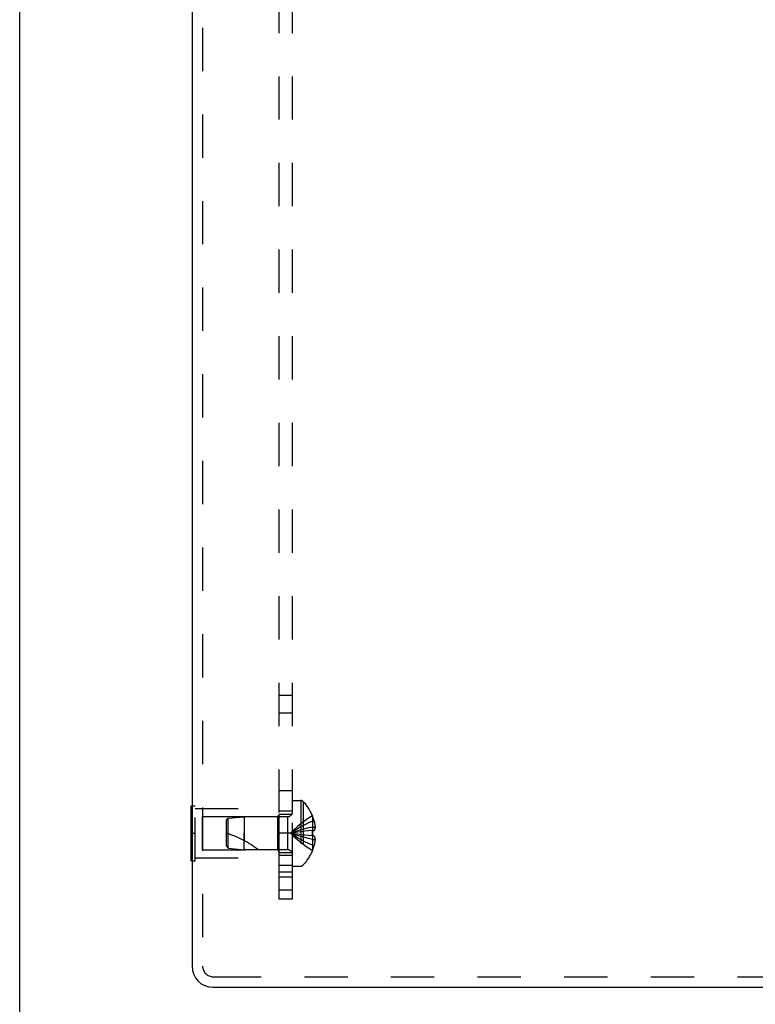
# Model space of a CAD drawing. Header units: inches. Extents: x 0 to 44.7, y 0 to 28.9.
# Tile 3 of 9: x 0 to 4.2, y 9.7 to 15.3. Entities that reach past the tile are written whole.
import ezdxf

# ---------------------------------------------------------------- set-up
doc = ezdxf.new("R2010")
doc.units = ezdxf.units.IN
doc.header["$LTSCALE"] = 2.460526
doc.header["$MEASUREMENT"] = 0
doc.linetypes.add('HIDDEN', pattern=[0.2, 0.1, -0.1])
doc.layers.get('0').update_dxf_attribs({"linetype": 'CONTINUOUS'})
doc.layers.add('DEFAULT_2', color=8, linetype='HIDDEN')
doc.layers.add('SUBPANEL', color=7, linetype='CONTINUOUS')

msp = doc.modelspace()

# ---------------------------------------------------------------- linework, layer by layer
at = {"color": 7, "linetype": 'Continuous'}
for p, q in [((0, 0), (0, 28.9474)), ((0.9752, 10.8735), (0.9792, 10.8735)), ((0.9752, 10.5615), (0.9752, 10.8735)), ((0.9752, 10.7175), (0.9792, 10.7175)), ((0.9752, 10.5615), (0.9792, 10.5615))]:
    msp.add_line(p, q, dxfattribs=at)
at = {"color": 3, "linetype": 'Continuous'}
for p, q in [((0.9792, 19.7225), (0.9792, 9.9625)), ((1.0992, 9.8425), (5.9722, 9.8425))]:
    msp.add_line(p, q, dxfattribs=at)
msp.add_arc((1.0992, 9.9625), 0.12, 180, 270, dxfattribs=at)
at = {"layer": 'DEFAULT_2', "color": 8, "linetype": 'HIDDEN'}
for p, q in [((1.0392, 19.7225), (1.0392, 9.9625)), ((0.9792, 10.8735), (0.9962, 10.8735)), ((0.9962, 10.5615), (0.9962, 10.8735)), ((0.9962, 10.8575), (1.4752, 10.8575)), ((1.4752, 10.5775), (1.4752, 10.8575)), ((1.5502, 10.904), (1.5967, 10.904)), ((1.5502, 10.531), (1.5502, 10.904)), ((1.5967, 10.904), (1.5967, 10.531)), ((1.6112, 10.8977), (1.6112, 10.5372)), ((1.0377, 10.8125), (1.4652, 10.8125)), ((1.0377, 10.8125), (1.0377, 10.6225)), ((1.1752, 10.7915), (1.1851, 10.8024)), ((1.1851, 10.8024), (1.2752, 10.8115)), ((1.1851, 10.6325), (1.1851, 10.8024)), ((1.522, 10.8115), (1.2752, 10.8115)), ((1.2752, 10.8115), (1.2752, 10.7175)), ((1.4652, 10.8125), (1.4752, 10.8225)), ((1.4652, 10.8125), (1.4652, 10.6225)), ((1.522, 10.8115), (1.522, 10.6235)), ((1.6635, 10.817), (1.6631, 10.8167)), ((1.6631, 10.8167), (1.6635, 10.8157)), ((1.6635, 10.8157), (1.6635, 10.733)), ((1.1752, 10.6435), (1.1752, 10.7915)), ((1.6635, 10.786), (1.6736, 10.786)), ((1.6635, 10.7524), (1.6785, 10.7524)), ((0.9792, 10.7175), (0.9962, 10.7175)), ((1.2752, 10.7175), (1.2752, 10.6754)), ((1.2752, 10.6235), (1.2752, 10.7175)), ((1.5988, 10.726), (1.5784, 10.7233)), ((1.6198, 10.7285), (1.5987, 10.726)), ((1.6414, 10.7308), (1.6196, 10.7285)), ((1.6635, 10.733), (1.641, 10.7308)), ((1.6635, 10.702), (1.641, 10.7041)), ((1.6635, 10.733), (1.6631, 10.7329)), ((1.6632, 10.7304), (1.6631, 10.7329)), ((1.6631, 10.702), (1.6632, 10.7046)), ((1.6635, 10.702), (1.6631, 10.702)), ((1.6635, 10.733), (1.6736, 10.733)), ((1.6635, 10.7175), (1.6635, 10.72)), ((1.6635, 10.7149), (1.6635, 10.7175)), ((1.6736, 10.702), (1.6635, 10.702)), ((1.6635, 10.702), (1.6635, 10.6192)), ((1.1752, 10.6435), (1.1851, 10.6325)), ((1.1851, 10.6325), (1.2752, 10.6235)), ((1.6635, 10.6826), (1.6785, 10.6826)), ((1.6635, 10.649), (1.6736, 10.649)), ((0.9962, 10.5775), (1.4752, 10.5775)), ((1.0377, 10.6225), (1.4652, 10.6225)), ((1.522, 10.6235), (1.2752, 10.6235)), ((1.4652, 10.6225), (1.4752, 10.6125)), ((1.6635, 10.6192), (1.6631, 10.6182)), ((1.6631, 10.6182), (1.6635, 10.618)), ((0.9792, 10.5615), (0.9962, 10.5615)), ((1.5502, 10.531), (1.5967, 10.531)), ((1.0992, 9.9025), (1.1255, 9.9025)), ((1.1255, 9.9025), (5.9528, 9.9025))]:
    msp.add_line(p, q, dxfattribs=at)
for points in [[(1.6631, 10.8167), (1.641, 10.803), (1.6196, 10.7882), (1.5987, 10.7722), (1.5784, 10.7551), (1.5586, 10.7368), (1.5395, 10.7175)], [(1.6635, 10.786), (1.6414, 10.7765), (1.6198, 10.7663), (1.5988, 10.7553), (1.5785, 10.7434), (1.5587, 10.7308), (1.5395, 10.7175)], [(1.6635, 10.7524), (1.6414, 10.7475), (1.6198, 10.7423), (1.5988, 10.7367), (1.5785, 10.7307), (1.5587, 10.7243), (1.5395, 10.7175)], [(1.6736, 10.786), (1.6745, 10.7818), (1.6754, 10.7776), (1.6761, 10.7734), (1.6768, 10.7691), (1.6773, 10.7649), (1.6778, 10.7607), (1.6782, 10.7565), (1.6785, 10.7524)], [(1.6785, 10.7524), (1.6782, 10.75), (1.6778, 10.7477), (1.6774, 10.7453), (1.6768, 10.743), (1.6762, 10.7405), (1.6754, 10.7381), (1.6746, 10.7355), (1.6736, 10.733)], [(1.5785, 10.7233), (1.5587, 10.7205), (1.5395, 10.7175)], [(1.5784, 10.7233), (1.5586, 10.7205), (1.5395, 10.7175)], [(1.6635, 10.649), (1.6414, 10.6584), (1.6198, 10.6686), (1.5988, 10.6797), (1.5785, 10.6915), (1.5587, 10.7041), (1.5395, 10.7175)], [(1.6631, 10.6182), (1.641, 10.6319), (1.6196, 10.6467), (1.5987, 10.6627), (1.5784, 10.6798), (1.5586, 10.6981), (1.5395, 10.7175)], [(1.6414, 10.7041), (1.6196, 10.7064), (1.5987, 10.7089), (1.5784, 10.7116), (1.5586, 10.7144), (1.5395, 10.7175)], [(1.6198, 10.7064), (1.5988, 10.7089), (1.5785, 10.7116), (1.5587, 10.7144), (1.5395, 10.7175)], [(1.6635, 10.6826), (1.6414, 10.6874), (1.6198, 10.6926), (1.5988, 10.6982), (1.5785, 10.7042), (1.5587, 10.7106), (1.5395, 10.7175)], [(1.6631, 10.7329), (1.6632, 10.7304), (1.6633, 10.7278), (1.6634, 10.7252), (1.6635, 10.7226), (1.6635, 10.72), (1.6635, 10.7175)], [(1.6635, 10.7175), (1.6635, 10.7149), (1.6635, 10.7123), (1.6634, 10.7097), (1.6633, 10.7071), (1.6632, 10.7046), (1.6631, 10.702)], [(1.6635, 10.7226), (1.6634, 10.7252), (1.6633, 10.7278)], [(1.6633, 10.7071), (1.6634, 10.7097), (1.6635, 10.7123)], [(1.6736, 10.702), (1.6746, 10.6994), (1.6754, 10.6969), (1.6762, 10.6944), (1.6768, 10.692), (1.6774, 10.6896), (1.6778, 10.6872), (1.6782, 10.6849), (1.6785, 10.6826)], [(1.6785, 10.6826), (1.6782, 10.6784), (1.6778, 10.6742), (1.6773, 10.67), (1.6768, 10.6658), (1.6761, 10.6616), (1.6754, 10.6573), (1.6745, 10.6531), (1.6736, 10.649)]]:
    msp.add_lwpolyline(points, dxfattribs=at)
for centre, radius, start, end in [((1.5967, 10.884), 0.02, 43.5138, 90), ((1.4213, 10.7175), 0.2618, 22.3613, 43.5138), ((1.522, 10.8397), 0.0282, 270, 360), ((1.4213, 10.7175), 0.2614, 15.1941, 22.0894), ((1.005, 10.1722), 0.5712, 52.1862, 72.6646), ((1.4213, 10.7175), 0.2614, 337.9106, 344.8059), ((1.522, 10.5953), 0.0282, 0, 90), ((1.4213, 10.7175), 0.2618, 316.4862, 337.6387), ((1.5967, 10.551), 0.02, 270, 316.4862), ((1.0992, 9.9625), 0.06, 180, 270)]:
    msp.add_arc(centre, radius, start, end, dxfattribs=at)
at = {"layer": 'SUBPANEL', "color": 8, "linetype": 'HIDDEN'}
for p, q in [((1.4752, 10.3425), (1.4752, 19.3425)), ((1.5502, 10.3425), (1.5502, 19.3425)), ((1.5502, 11.5002), (1.4752, 11.5002)), ((1.5502, 11.399), (1.4752, 11.399)), ((1.5502, 10.9594), (1.4752, 10.9594)), ((1.5502, 10.8425), (1.4752, 10.8425)), ((1.4752, 10.8265), (1.5502, 10.8265)), ((1.5502, 10.7175), (1.4752, 10.7175)), ((1.4752, 10.6085), (1.5502, 10.6085)), ((1.4752, 10.5925), (1.5502, 10.5925)), ((1.4752, 10.5365), (1.5502, 10.5365)), ((1.5502, 10.4965), (1.4752, 10.4965)), ((1.5502, 10.4675), (1.4752, 10.4675)), ((1.5502, 10.3942), (1.4752, 10.3942)), ((1.5502, 10.3425), (1.4752, 10.3425))]:
    msp.add_line(p, q, dxfattribs=at)

doc.saveas('drawing.dxf')
